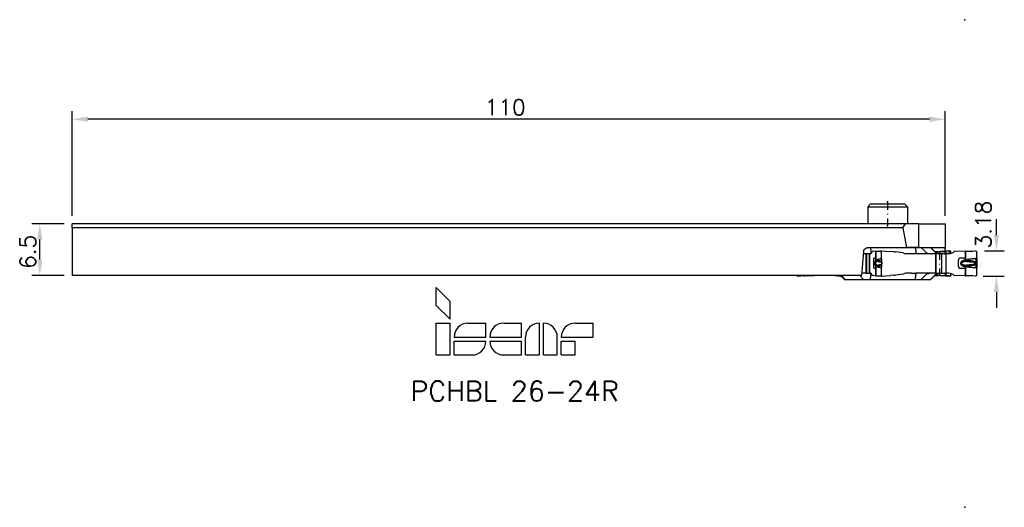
# Model space of a CAD drawing. Extents: x 9 to 133, y -60 to 1.
import ezdxf
from ezdxf.enums import TextEntityAlignment as Align

# ---------------------------------------------------------------- set-up
doc = ezdxf.new("R2010")
doc.units = 0
doc.linetypes.add('DASHDOTX2', pattern=[2, 1, -0.5, 0, -0.5])
doc.layers.get('0').update_dxf_attribs({"linetype": 'CONTINUOUS'})
doc.layers.get('DEFPOINTS').update_dxf_attribs({"linetype": 'CONTINUOUS'})
for name, color, linetype in [('1', 4, 'CONTINUOUS'), ('2', 7, 'CONTINUOUS'), ('4', 2, 'DASHDOTX2'), ('SK6', 5, 'CONTINUOUS')]:
    doc.layers.add(name, color=color, linetype=linetype)
doc.styles.get("Standard").update_dxf_attribs({"font": 'ROMANS.SHX'})
doc.dimstyles.get("Standard").update_dxf_attribs({"dimtxt": 2, "dimasz": 2, "dimexe": 1, "dimexo": 1, "dimgap": 0.5, "dimtad": 1, "dimzin": 9, "dimcen": 0, "dimclrd": 256, "dimclre": 256, "dimclrt": 256, "dimazin": 3, "dimtp": 0.1, "dimtm": 0.1, "dimtfac": 0.71, "dimtofl": 0, "dimtmove": 0, "dimatfit": 3})

# ---------------------------------------------------------------- blocks, each defined once
blk = doc.blocks.new('ISCAR')
at = {"layer": 'SK6'}
for p, q in [((-11.25, 8.5), (-9.5, 6.75)), ((-11.25, 6.25), (-11.25, 8.5)), ((-11.25, 6.25), (-9.5, 4.5)), ((-9.5, 4.5), (-9.5, 6.75)), ((-11.25, 4), (-9.5, 4)), ((-11.25, 0), (-11.25, 4)), ((-9.5, 0), (-9.5, 4)), ((-7.25, 4), (-5, 4)), ((-5, 2.25), (-5, 4)), ((-2.75, 4), (-0.5, 4)), ((-0.5, 2.25), (-0.5, 4)), ((1.75, 0), (1.75, 4)), ((2.25, 0), (2.25, 4)), ((6.25, 4), (8.5, 4)), ((8.5, 2.25), (8.5, 4)), ((-9, 2.25), (-5, 2.25)), ((-9, 1.75), (-5, 1.75)), ((-9, 0), (-9, 1.75)), ((-4.5, 2.25), (-0.5, 2.25)), ((-4.5, 1.75), (-0.5, 1.75)), ((-0.5, 0), (-0.5, 1.75)), ((0, 0), (0, 2.25)), ((4, 0), (4, 2.25)), ((4.5, 2.25), (8.5, 2.25)), ((4.5, 1.75), (6.25, 1.75)), ((4.5, 0), (4.5, 1.75)), ((6.25, 0), (6.25, 1.75)), ((-11.25, 0), (-9.5, 0)), ((-9, 0), (-6.75, 0)), ((-2.75, 0), (-0.5, 0)), ((0, 0), (1.75, 0)), ((2.25, 0), (4, 0)), ((4.5, 0), (6.25, 0))]:
    blk.add_line(p, q, dxfattribs=at)
for centre, start, end in [((-7.25, 2.25), 90, 180), ((-2.75, 2.25), 90, 180), ((1.75, 2.25), 90, 180), ((2.25, 2.25), 0, 90), ((6.25, 2.25), 90, 180), ((-6.75, 1.75), 270, 0), ((-2.75, 1.75), 180, 270)]:
    blk.add_arc(centre, 1.75, start, end, dxfattribs=at)
blk = doc.blocks.new('*U18')
at = {"layer": '2'}
blk.add_text('3.18', height=2, rotation=90, dxfattribs=at).set_placement((131.21, -27.88))
blk = doc.blocks.new('*D9')
at = {"layer": '2'}
for p, q in [((131.86, -26.2), (131.86, -24.2)), ((130.35, -28.2), (132.86, -28.2)), ((130.21, -31.38), (132.86, -31.38)), ((131.86, -33.38), (131.86, -35.38))]:
    blk.add_line(p, q, dxfattribs=at)
for points in [[(131.53, -26.2), (132.19, -26.2), (131.86, -28.2)], [(131.53, -33.38), (132.19, -33.38), (131.86, -31.38)]]:
    blk.add_solid(points, dxfattribs=at)
at = {"layer": 'DEFPOINTS', "color": 0}
for p in [(129.35, -28.2), (129.21, -31.38), (131.86, -31.38)]:
    blk.add_point(p, dxfattribs=at)
at = {"layer": '2'}
blk.add_blockref('*U18', (0, 0), dxfattribs=at)
blk = doc.blocks.new('*U17')
at = {"layer": '2'}
blk.add_text('110', height=2, dxfattribs=at).set_placement((67.42, -11.12))
blk = doc.blocks.new('*D10')
at = {"layer": '2'}
for p, q in [((15.42, -23.78), (15.42, -10.62)), ((125.42, -23.78), (125.42, -10.62)), ((123.42, -11.62), (17.42, -11.62))]:
    blk.add_line(p, q, dxfattribs=at)
for points in [[(17.42, -11.28), (17.42, -11.95), (15.42, -11.62)], [(123.42, -11.28), (123.42, -11.95), (125.42, -11.62)]]:
    blk.add_solid(points, dxfattribs=at)
at = {"layer": 'DEFPOINTS', "color": 0}
for p in [(15.42, -11.62), (15.42, -24.78), (125.42, -24.78)]:
    blk.add_point(p, dxfattribs=at)
at = {"layer": '2'}
blk.add_blockref('*U17', (0, 0), dxfattribs=at)
blk = doc.blocks.new('*U16')
at = {"layer": '2'}
blk.add_text('6.5', height=2, rotation=90, dxfattribs=at).set_placement((10.86, -30.46))
blk = doc.blocks.new('*D12')
at = {"layer": '2'}
for p, q in [((14.42, -24.78), (10.36, -24.78)), ((11.36, -29.28), (11.36, -26.78)), ((14.42, -31.28), (10.36, -31.28))]:
    blk.add_line(p, q, dxfattribs=at)
for points in [[(11.03, -26.78), (11.7, -26.78), (11.36, -24.78)], [(11.03, -29.28), (11.7, -29.28), (11.36, -31.28)]]:
    blk.add_solid(points, dxfattribs=at)
at = {"layer": 'DEFPOINTS', "color": 0}
for p in [(11.36, -24.78), (15.42, -24.78), (15.42, -31.28)]:
    blk.add_point(p, dxfattribs=at)
at = {"layer": '2'}
blk.add_blockref('*U16', (0, 0), dxfattribs=at)

msp = doc.modelspace()

# ---------------------------------------------------------------- linework, layer by layer
at = {"color": 8}
for p in [(127.903, 0.91), (127.903, -60.473)]:
    msp.add_point(p, dxfattribs=at)
at = {"layer": '1'}
for p, q in [((116.004, -22.282), (115.651, -22.635)), ((116.004, -22.282), (117.121, -22.282)), ((117.121, -22.282), (120.297, -22.282)), ((120.297, -22.282), (120.651, -22.635)), ((115.651, -22.635), (116.952, -22.635)), ((115.651, -22.635), (115.651, -24.782)), ((116.952, -22.635), (120.651, -22.635)), ((120.651, -22.635), (120.651, -24.782)), ((120.412, -24.782), (15.419, -24.782)), ((15.419, -25.282), (15.419, -24.782)), ((120.087, -25.282), (120.412, -24.782)), ((122.071, -24.782), (120.412, -24.782)), ((122.071, -24.782), (122.071, -27.782)), ((122.071, -24.782), (125.419, -24.782)), ((125.419, -24.782), (125.419, -27.891)), ((120.087, -25.282), (15.419, -25.282)), ((15.419, -25.282), (15.419, -31.282)), ((120.087, -25.282), (120.522, -27.782)), ((115.129, -28.282), (114.868, -31.282)), ((115.694, -27.782), (116.001, -27.782)), ((115.698, -27.782), (120.522, -27.782)), ((116.001, -27.782), (121.66, -27.782)), ((116.649, -28.228), (116.224, -28.276)), ((116.649, -28.228), (116.689, -28.227)), ((116.649, -28.228), (116.649, -28.557)), ((116.689, -28.227), (116.689, -28.557)), ((117.345, -28.2), (117.347, -28.2)), ((117.347, -28.2), (118.523, -28.269)), ((117.389, -28.399), (117.385, -28.316)), ((117.389, -28.557), (117.389, -28.399)), ((117.391, -28.399), (117.389, -28.399)), ((118.523, -28.269), (118.535, -28.27)), ((118.955, -28.307), (118.535, -28.27)), ((118.955, -28.307), (119.17, -28.329)), ((120.137, -28.44), (119.17, -28.329)), ((122.071, -27.782), (120.522, -27.782)), ((121.66, -27.782), (122.405, -27.782)), ((122.071, -27.782), (125.346, -27.782)), ((122.405, -27.782), (123.588, -27.782)), ((123.588, -27.782), (123.607, -27.782)), ((124.107, -28.282), (124.615, -28.282)), ((124.137, -28.312), (124.213, -28.307)), ((124.17, -28.343), (125.522, -28.276)), ((124.213, -28.307), (124.799, -28.27)), ((126.042, -28.2), (124.799, -28.27)), ((124.799, -28.27), (124.805, -28.27)), ((124.8, -28.27), (126.044, -28.2)), ((125.419, -28.235), (125.419, -27.891)), ((125.489, -28.312), (125.489, -31.22)), ((125.946, -28.228), (125.522, -28.276)), ((125.946, -28.228), (125.832, -28.556)), ((125.942, -28.227), (125.95, -28.227)), ((125.946, -28.228), (125.95, -28.227)), ((127.929, -28.228), (126.555, -28.276)), ((127.929, -28.228), (127.986, -28.227)), ((127.929, -28.228), (127.929, -28.557)), ((127.929, -28.493), (127.929, -29.26)), ((127.986, -28.227), (127.986, -28.557)), ((129.419, -28.557), (129.419, -28.399)), ((115.4, -28.557), (115.105, -28.557)), ((115.483, -28.557), (115.4, -28.557)), ((115.4, -28.557), (115.4, -31.007)), ((115.861, -28.557), (115.483, -28.557)), ((115.483, -28.557), (115.483, -31.007)), ((115.895, -28.557), (115.846, -28.557)), ((115.846, -28.557), (115.846, -31.007)), ((116.001, -28.557), (115.895, -28.557)), ((115.895, -28.557), (115.895, -31.007)), ((116.649, -28.557), (116.649, -29.127)), ((116.649, -29.127), (116.652, -29.129)), ((116.689, -28.557), (116.689, -29.196)), ((116.786, -29.352), (116.782, -29.323)), ((117.366, -29.158), (117.389, -29.157)), ((117.389, -29.157), (117.389, -28.557)), ((117.457, -29.802), (117.457, -29.712)), ((121.15, -28.557), (120.439, -28.557)), ((121.182, -28.557), (121.15, -28.557)), ((121.586, -28.557), (121.188, -28.557)), ((121.668, -28.557), (121.586, -28.557)), ((124.184, -28.557), (121.668, -28.557)), ((124.243, -28.557), (124.184, -28.557)), ((124.184, -28.557), (124.184, -31.007)), ((124.952, -28.557), (124.243, -28.557)), ((124.243, -28.557), (124.243, -31.007)), ((125.489, -28.557), (124.952, -28.557)), ((124.952, -28.557), (124.952, -31.007)), ((125.832, -28.557), (125.489, -28.557)), ((125.489, -28.557), (125.489, -31.007)), ((127.411, -29.587), (127.52, -29.67)), ((127.929, -28.557), (127.929, -29.127)), ((127.929, -29.127), (127.938, -29.129)), ((127.986, -28.557), (127.986, -29.196)), ((128.069, -29.352), (128.071, -29.323)), ((129.148, -29.664), (129.183, -29.576)), ((129.308, -29.158), (129.419, -29.157)), ((129.41, -29.802), (129.41, -29.712)), ((129.419, -29.157), (129.419, -28.557)), ((115.4, -31.007), (114.892, -31.007)), ((115.4, -31.007), (115.483, -31.007)), ((115.483, -31.007), (115.846, -31.007)), ((115.846, -31.007), (115.895, -31.007)), ((116.001, -31.007), (115.895, -31.007)), ((116.649, -30.386), (116.652, -30.384)), ((116.649, -30.386), (116.649, -31.007)), ((116.649, -31.007), (116.649, -31.335)), ((116.689, -30.317), (116.689, -31.007)), ((116.689, -31.007), (116.689, -31.336)), ((116.782, -30.19), (116.786, -30.161)), ((117.366, -30.355), (117.389, -30.356)), ((117.389, -31.007), (117.389, -30.356)), ((117.389, -31.164), (117.389, -31.007)), ((121.15, -31.007), (120.439, -31.007)), ((121.15, -31.007), (121.182, -31.007)), ((121.188, -31.007), (121.586, -31.007)), ((121.586, -31.007), (121.668, -31.007)), ((124.184, -31.007), (121.668, -31.007)), ((124.184, -31.007), (124.243, -31.007)), ((124.243, -31.007), (124.952, -31.007)), ((124.952, -31.007), (125.489, -31.007)), ((125.832, -31.007), (125.489, -31.007)), ((127.411, -29.926), (127.52, -29.843)), ((127.929, -30.248), (127.929, -31.076)), ((127.929, -30.386), (127.938, -30.384)), ((127.929, -30.386), (127.929, -31.007)), ((127.929, -31.007), (127.929, -31.335)), ((127.986, -30.317), (127.986, -31.007)), ((127.986, -31.007), (127.986, -31.336)), ((128.071, -30.19), (128.069, -30.161)), ((129.308, -30.355), (129.419, -30.356)), ((129.419, -31.007), (129.419, -30.356)), ((129.419, -31.164), (129.419, -31.007)), ((114.868, -31.282), (15.419, -31.282)), ((106.843, -31.363), (107.664, -31.293)), ((107.662, -31.336), (107.695, -31.335)), ((107.83, -31.282), (107.664, -31.293)), ((107.695, -31.335), (108.806, -31.287)), ((107.743, -31.335), (107.743, -31.336)), ((108.806, -31.287), (108.851, -31.282)), ((111.506, -31.282), (111.535, -31.293)), ((112.219, -31.363), (111.535, -31.293)), ((111.535, -31.293), (111.541, -31.295)), ((111.541, -31.295), (112.201, -31.363)), ((112.201, -31.363), (112.219, -31.363)), ((112.219, -31.363), (112.32, -31.358)), ((112.243, -31.282), (112.745, -31.782)), ((112.818, -31.782), (112.36, -31.282)), ((112.745, -31.782), (112.818, -31.782)), ((112.818, -31.782), (115.133, -31.782)), ((115.133, -31.782), (114.675, -31.282)), ((115.133, -31.782), (116.001, -31.782)), ((115.951, -31.782), (117.096, -31.782)), ((116.001, -31.782), (121.66, -31.782)), ((116.649, -31.335), (116.224, -31.287)), ((116.649, -31.335), (116.689, -31.336)), ((117.096, -31.782), (120.351, -31.782)), ((117.345, -31.363), (117.347, -31.363)), ((117.347, -31.363), (118.523, -31.294)), ((117.385, -31.248), (117.389, -31.164)), ((117.391, -31.164), (117.389, -31.164)), ((118.523, -31.294), (118.535, -31.293)), ((118.955, -31.256), (118.535, -31.293)), ((118.955, -31.256), (119.17, -31.235)), ((120.137, -31.123), (119.17, -31.235)), ((121.66, -31.782), (122.405, -31.782)), ((122.405, -31.782), (123.588, -31.782)), ((123.588, -31.782), (123.607, -31.782)), ((124.107, -31.282), (124.615, -31.282)), ((124.137, -31.251), (124.213, -31.256)), ((124.17, -31.22), (125.522, -31.287)), ((124.213, -31.256), (124.799, -31.293)), ((126.042, -31.363), (124.799, -31.293)), ((124.799, -31.293), (124.805, -31.294)), ((124.8, -31.293), (126.044, -31.363)), ((125.946, -31.335), (125.522, -31.287)), ((125.942, -31.336), (125.95, -31.336)), ((125.946, -31.335), (125.95, -31.336)), ((126.127, -31.164), (126.127, -31.123)), ((127.929, -31.335), (126.555, -31.287)), ((127.929, -31.335), (127.986, -31.336))]:
    msp.add_line(p, q, dxfattribs=at)
for points in [[(115.129, -28.282), (115.133, -28.246), (115.14, -28.212), (115.15, -28.177), (115.161, -28.144), (115.175, -28.111), (115.192, -28.08), (115.21, -28.049), (115.23, -28.019), (115.252, -27.991), (115.276, -27.964), (115.302, -27.939), (115.329, -27.915), (115.357, -27.893), (115.387, -27.873), (115.419, -27.854), (115.451, -27.838), (115.484, -27.823), (115.519, -27.811), (115.554, -27.8), (115.589, -27.792), (115.625, -27.786), (115.662, -27.783), (115.698, -27.782)], [(116.001, -27.782), (116.007, -27.835), (116.012, -27.889), (116.018, -27.943), (116.024, -27.997), (116.029, -28.051), (116.035, -28.105), (116.041, -28.159), (116.046, -28.213), (116.052, -28.267), (116.058, -28.321), (116.064, -28.372), (116.07, -28.418), (116.077, -28.457), (116.084, -28.49), (116.091, -28.517)], [(116.001, -28.557), (116.032, -28.552), (116.062, -28.538), (116.122, -28.484), (116.224, -28.276)], [(116.689, -28.227), (116.75, -28.228), (116.808, -28.228), (116.861, -28.228), (116.911, -28.227), (116.958, -28.226), (117.001, -28.225), (117.042, -28.224), (117.08, -28.222), (117.115, -28.221), (117.148, -28.219), (117.179, -28.217), (117.207, -28.215), (117.235, -28.212), (117.26, -28.21), (117.284, -28.208), (117.306, -28.205), (117.326, -28.203), (117.345, -28.2)], [(117.385, -28.316), (117.384, -28.305), (117.383, -28.294), (117.381, -28.283), (117.379, -28.273), (117.378, -28.264), (117.376, -28.255), (117.374, -28.246), (117.372, -28.239), (117.37, -28.232), (117.367, -28.225), (117.365, -28.219), (117.363, -28.214), (117.36, -28.21), (117.358, -28.206), (117.355, -28.204), (117.353, -28.202), (117.35, -28.2), (117.347, -28.2)], [(121.66, -27.782), (121.665, -27.833), (121.671, -27.885), (121.676, -27.937), (121.682, -27.989), (121.687, -28.042), (121.692, -28.094), (121.698, -28.146), (121.703, -28.198), (121.709, -28.25), (121.714, -28.302), (121.72, -28.353), (121.726, -28.399), (121.732, -28.44), (121.739, -28.475), (121.746, -28.504), (121.753, -28.527), (121.761, -28.543), (121.769, -28.553), (121.772, -28.556), (121.776, -28.557)], [(122.405, -27.782), (122.457, -27.833), (122.508, -27.885), (122.559, -27.937), (122.61, -27.989), (122.661, -28.042), (122.712, -28.094), (122.763, -28.146), (122.814, -28.198), (122.865, -28.25), (122.916, -28.302), (122.968, -28.353), (123.024, -28.399), (123.084, -28.44), (123.148, -28.475), (123.214, -28.504), (123.283, -28.527), (123.353, -28.543), (123.424, -28.553), (123.496, -28.557)], [(123.588, -27.782), (123.64, -27.833), (123.691, -27.885), (123.742, -27.937), (123.793, -27.989), (123.844, -28.042), (123.895, -28.094), (123.946, -28.146), (123.997, -28.198), (124.048, -28.25), (124.099, -28.302), (124.151, -28.353), (124.207, -28.399), (124.267, -28.44), (124.331, -28.475), (124.397, -28.504), (124.466, -28.527), (124.536, -28.543), (124.607, -28.553), (124.679, -28.557)], [(123.607, -27.782), (123.657, -27.83), (123.706, -27.88), (123.756, -27.929), (123.805, -27.979), (123.855, -28.029), (123.905, -28.078), (123.954, -28.128), (124.004, -28.177), (124.053, -28.227), (124.103, -28.276), (124.152, -28.326), (124.205, -28.372), (124.261, -28.414), (124.32, -28.451), (124.383, -28.483), (124.448, -28.509), (124.515, -28.53), (124.583, -28.545), (124.652, -28.554), (124.722, -28.557)], [(125.298, -28.557), (125.329, -28.552), (125.36, -28.538), (125.419, -28.484), (125.522, -28.276)], [(125.419, -27.891), (125.384, -27.81), (125.346, -27.782)], [(125.859, -28.225), (125.861, -28.224), (125.866, -28.222), (125.874, -28.221), (125.885, -28.219), (125.898, -28.217), (125.913, -28.215), (125.93, -28.212), (125.949, -28.21), (125.97, -28.208), (125.992, -28.205), (126.016, -28.203), (126.042, -28.2)], [(126.12, -28.316), (126.117, -28.305), (126.115, -28.294), (126.112, -28.283), (126.109, -28.273), (126.106, -28.264), (126.102, -28.255), (126.098, -28.247), (126.094, -28.239), (126.09, -28.232), (126.086, -28.226), (126.081, -28.22), (126.076, -28.215), (126.072, -28.21), (126.067, -28.207), (126.062, -28.204), (126.057, -28.202), (126.052, -28.2), (126.047, -28.2), (126.042, -28.2)], [(116.649, -29.127), (116.635, -29.127), (116.622, -29.127), (116.609, -29.127), (116.596, -29.127), (116.582, -29.127), (116.569, -29.127), (116.556, -29.127), (116.542, -29.126), (116.529, -29.126), (116.516, -29.126), (116.503, -29.125), (116.489, -29.126), (116.476, -29.126), (116.462, -29.127), (116.449, -29.126), (116.435, -29.124), (116.428, -29.126), (116.422, -29.13), (116.418, -29.135), (116.413, -29.147), (116.411, -29.154), (116.403, -29.189), (116.396, -29.227), (116.391, -29.269), (116.387, -29.312), (116.384, -29.357), (116.381, -29.401), (116.379, -29.446), (116.377, -29.492), (116.376, -29.537), (116.375, -29.583), (116.374, -29.628), (116.373, -29.674), (116.373, -29.72), (116.373, -29.766), (116.373, -29.811), (116.373, -29.857), (116.374, -29.902), (116.375, -29.948), (116.376, -29.993), (116.378, -30.038), (116.38, -30.084), (116.382, -30.129), (116.385, -30.173), (116.389, -30.217), (116.393, -30.26), (116.398, -30.3), (116.405, -30.337), (116.415, -30.37), (116.42, -30.38), (116.427, -30.387), (116.434, -30.388), (116.441, -30.388), (116.456, -30.387), (116.47, -30.386), (116.484, -30.387), (116.498, -30.388), (116.511, -30.388), (116.525, -30.387), (116.539, -30.387), (116.553, -30.387), (116.566, -30.386), (116.58, -30.386), (116.594, -30.386), (116.608, -30.386), (116.621, -30.386), (116.635, -30.386), (116.649, -30.386)], [(116.692, -29.352), (116.683, -29.361), (116.673, -29.369), (116.664, -29.378), (116.655, -29.388), (116.646, -29.398), (116.637, -29.41), (116.628, -29.422), (116.619, -29.435), (116.61, -29.45), (116.602, -29.466), (116.593, -29.484), (116.585, -29.504), (116.577, -29.527), (116.569, -29.554), (116.561, -29.587)], [(116.814, -29.518), (116.79, -29.535), (116.765, -29.554), (116.739, -29.573), (116.712, -29.594), (116.685, -29.618), (116.661, -29.643), (116.641, -29.67)], [(116.689, -29.196), (116.691, -29.203), (116.694, -29.21), (116.698, -29.217), (116.701, -29.224), (116.704, -29.231), (116.707, -29.238), (116.71, -29.245), (116.714, -29.252), (116.717, -29.258), (116.721, -29.265), (116.724, -29.271), (116.728, -29.278), (116.732, -29.284), (116.736, -29.291), (116.74, -29.297), (116.744, -29.302), (116.749, -29.308), (116.754, -29.313), (116.759, -29.317), (116.764, -29.32), (116.77, -29.323), (116.776, -29.324), (116.782, -29.323)], [(117.366, -29.158), (117.348, -29.168), (117.326, -29.178), (117.301, -29.186), (117.274, -29.193), (117.245, -29.2), (117.213, -29.208), (117.179, -29.217), (117.142, -29.226), (117.102, -29.236), (117.059, -29.248), (117.012, -29.26), (116.961, -29.274), (116.906, -29.289), (116.846, -29.305), (116.782, -29.323)], [(117.399, -29.576), (117.375, -29.55), (117.35, -29.529), (117.323, -29.513), (117.295, -29.499), (117.265, -29.487), (117.233, -29.476), (117.199, -29.466), (117.162, -29.455), (117.122, -29.445), (117.079, -29.434), (117.031, -29.422), (116.979, -29.409), (116.922, -29.394), (116.858, -29.375), (116.786, -29.352)], [(116.786, -29.352), (116.788, -29.447), (116.814, -29.518)], [(117.414, -29.664), (117.389, -29.646), (117.356, -29.63), (117.313, -29.617), (117.26, -29.605), (117.2, -29.594), (117.133, -29.582), (117.064, -29.571), (116.996, -29.558), (116.93, -29.545), (116.869, -29.531), (116.814, -29.518)], [(127.929, -29.127), (127.886, -29.127), (127.843, -29.127), (127.8, -29.127), (127.757, -29.127), (127.714, -29.127), (127.671, -29.127), (127.628, -29.127), (127.585, -29.126), (127.542, -29.126), (127.499, -29.126), (127.456, -29.125), (127.413, -29.126), (127.369, -29.126), (127.325, -29.127), (127.281, -29.126), (127.238, -29.124), (127.197, -29.13), (127.177, -29.14), (127.16, -29.154), (127.132, -29.189), (127.112, -29.227), (127.096, -29.269), (127.082, -29.312), (127.071, -29.357), (127.063, -29.401), (127.056, -29.446), (127.05, -29.492), (127.045, -29.537), (127.042, -29.583), (127.039, -29.628), (127.037, -29.674), (127.036, -29.72), (127.036, -29.766), (127.037, -29.811), (127.038, -29.857), (127.04, -29.902), (127.043, -29.948), (127.047, -29.993), (127.052, -30.038), (127.058, -30.084), (127.066, -30.129), (127.075, -30.173), (127.087, -30.217), (127.101, -30.26), (127.119, -30.3), (127.141, -30.337), (127.172, -30.37), (127.192, -30.381), (127.213, -30.387), (127.257, -30.388), (127.304, -30.387), (127.35, -30.386), (127.395, -30.387), (127.44, -30.388), (127.484, -30.388), (127.528, -30.387), (127.573, -30.387), (127.617, -30.387), (127.662, -30.386), (127.707, -30.386), (127.751, -30.386), (127.796, -30.386), (127.84, -30.386), (127.884, -30.386), (127.929, -30.386)], [(127.411, -29.587), (127.404, -29.596), (127.398, -29.605), (127.391, -29.615), (127.385, -29.625), (127.378, -29.635), (127.372, -29.647), (127.366, -29.659), (127.359, -29.674), (127.353, -29.689), (127.348, -29.705), (127.344, -29.729), (127.342, -29.758), (127.344, -29.787), (127.348, -29.808), (127.353, -29.822), (127.357, -29.835), (127.362, -29.846), (127.367, -29.856), (127.371, -29.865), (127.376, -29.874), (127.381, -29.883), (127.386, -29.891), (127.391, -29.898), (127.396, -29.906), (127.401, -29.913), (127.406, -29.92), (127.411, -29.926)], [(127.92, -29.352), (127.885, -29.361), (127.851, -29.369), (127.816, -29.378), (127.782, -29.388), (127.748, -29.398), (127.713, -29.41), (127.679, -29.422), (127.645, -29.435), (127.611, -29.45), (127.577, -29.466), (127.543, -29.484), (127.509, -29.504), (127.476, -29.527), (127.443, -29.554), (127.411, -29.587)], [(127.52, -29.67), (127.513, -29.675), (127.506, -29.681), (127.5, -29.686), (127.495, -29.691), (127.489, -29.697), (127.485, -29.702), (127.48, -29.708), (127.477, -29.714), (127.473, -29.719), (127.47, -29.725), (127.468, -29.731), (127.466, -29.736), (127.465, -29.742), (127.464, -29.748), (127.463, -29.754), (127.463, -29.759), (127.464, -29.765), (127.465, -29.771), (127.466, -29.777), (127.468, -29.782), (127.471, -29.788), (127.473, -29.794), (127.477, -29.799), (127.481, -29.805), (127.485, -29.811), (127.49, -29.816), (127.495, -29.822), (127.5, -29.827), (127.506, -29.832), (127.513, -29.838), (127.52, -29.843)], [(127.966, -29.518), (127.891, -29.535), (127.818, -29.554), (127.747, -29.573), (127.68, -29.594), (127.618, -29.618), (127.564, -29.643), (127.52, -29.67)], [(129.148, -29.664), (129.05, -29.646), (128.933, -29.63), (128.804, -29.617), (128.668, -29.605), (128.533, -29.594), (128.403, -29.582), (128.284, -29.571), (128.181, -29.558), (128.094, -29.545), (128.023, -29.531), (127.966, -29.518)], [(127.986, -29.196), (127.988, -29.203), (127.991, -29.21), (127.993, -29.217), (127.996, -29.224), (127.999, -29.231), (128.001, -29.238), (128.004, -29.245), (128.007, -29.252), (128.01, -29.258), (128.013, -29.265), (128.016, -29.271), (128.019, -29.278), (128.023, -29.284), (128.026, -29.291), (128.03, -29.297), (128.034, -29.302), (128.039, -29.308), (128.043, -29.313), (128.048, -29.317), (128.054, -29.32), (128.059, -29.323), (128.065, -29.324), (128.071, -29.323)], [(129.183, -29.576), (129.109, -29.55), (129.036, -29.529), (128.962, -29.513), (128.888, -29.499), (128.813, -29.487), (128.738, -29.476), (128.663, -29.466), (128.588, -29.455), (128.513, -29.445), (128.438, -29.434), (128.362, -29.422), (128.287, -29.409), (128.212, -29.394), (128.139, -29.375), (128.069, -29.352)], [(129.308, -29.158), (129.223, -29.168), (129.138, -29.178), (129.053, -29.186), (128.967, -29.193), (128.882, -29.2), (128.796, -29.208), (128.711, -29.217), (128.626, -29.226), (128.541, -29.236), (128.458, -29.248), (128.376, -29.26), (128.295, -29.274), (128.217, -29.289), (128.142, -29.305), (128.071, -29.323)], [(129.148, -29.849), (129.162, -29.846), (129.175, -29.843), (129.189, -29.84), (129.202, -29.837), (129.216, -29.834), (129.229, -29.831), (129.243, -29.828), (129.256, -29.825), (129.27, -29.821), (129.283, -29.818), (129.296, -29.814), (129.308, -29.81), (129.319, -29.806), (129.331, -29.802), (129.343, -29.798), (129.354, -29.792), (129.365, -29.786), (129.374, -29.779), (129.382, -29.771), (129.386, -29.761), (129.387, -29.756), (129.386, -29.751), (129.384, -29.746), (129.381, -29.741), (129.371, -29.732), (129.359, -29.724), (129.346, -29.717), (129.333, -29.711), (129.32, -29.707), (129.306, -29.702), (129.292, -29.698), (129.277, -29.694), (129.263, -29.69), (129.249, -29.687), (129.235, -29.683), (129.22, -29.68), (129.206, -29.677), (129.192, -29.673), (129.177, -29.67), (129.163, -29.667), (129.148, -29.664)], [(116.224, -31.287), (116.122, -31.079), (116.001, -31.007)], [(116.561, -29.926), (116.569, -29.959), (116.577, -29.986), (116.585, -30.009), (116.593, -30.03), (116.602, -30.048), (116.61, -30.064), (116.619, -30.078), (116.628, -30.091), (116.637, -30.104), (116.646, -30.115), (116.655, -30.125), (116.664, -30.135), (116.673, -30.144), (116.683, -30.153), (116.692, -30.161)], [(116.641, -29.843), (116.65, -29.856), (116.66, -29.869), (116.67, -29.881), (116.682, -29.892), (116.694, -29.903), (116.706, -29.914), (116.719, -29.925), (116.731, -29.934), (116.744, -29.944), (116.756, -29.953), (116.768, -29.962), (116.78, -29.971), (116.792, -29.979), (116.803, -29.987), (116.814, -29.995)], [(116.689, -30.317), (116.691, -30.31), (116.694, -30.303), (116.698, -30.296), (116.701, -30.289), (116.704, -30.282), (116.707, -30.275), (116.71, -30.268), (116.714, -30.262), (116.717, -30.255), (116.721, -30.248), (116.724, -30.242), (116.728, -30.235), (116.732, -30.229), (116.736, -30.223), (116.74, -30.217), (116.744, -30.211), (116.749, -30.205), (116.754, -30.2), (116.759, -30.196), (116.764, -30.193), (116.77, -30.191), (116.776, -30.19), (116.782, -30.19)], [(117.366, -30.355), (117.348, -30.345), (117.326, -30.335), (117.301, -30.327), (117.274, -30.32), (117.245, -30.313), (117.213, -30.305), (117.179, -30.296), (117.142, -30.287), (117.102, -30.277), (117.059, -30.265), (117.012, -30.253), (116.961, -30.239), (116.906, -30.224), (116.846, -30.208), (116.782, -30.19)], [(116.814, -29.996), (116.798, -30.027), (116.784, -30.111), (116.786, -30.161)], [(116.786, -30.161), (116.849, -30.14), (116.906, -30.124), (116.959, -30.109), (117.006, -30.097), (117.05, -30.086), (117.09, -30.076), (117.128, -30.067), (117.163, -30.057), (117.195, -30.048), (117.226, -30.039), (117.254, -30.03), (117.281, -30.02), (117.307, -30.009), (117.331, -29.996), (117.354, -29.981), (117.376, -29.963), (117.397, -29.94), (117.417, -29.911), (117.435, -29.875)], [(116.814, -29.995), (116.854, -29.985), (116.897, -29.975), (116.943, -29.965), (116.991, -29.956), (117.041, -29.946), (117.092, -29.938), (117.142, -29.929), (117.191, -29.921), (117.237, -29.913), (117.279, -29.904), (117.316, -29.895), (117.348, -29.886), (117.375, -29.875), (117.397, -29.862), (117.414, -29.849)], [(121.66, -31.782), (121.665, -31.73), (121.671, -31.678), (121.676, -31.626), (121.682, -31.574), (121.687, -31.522), (121.692, -31.469), (121.698, -31.417), (121.703, -31.365), (121.709, -31.313), (121.714, -31.261), (121.72, -31.21), (121.726, -31.164), (121.732, -31.123), (121.739, -31.088), (121.746, -31.059), (121.753, -31.036), (121.761, -31.02), (121.769, -31.01), (121.772, -31.008), (121.776, -31.007)], [(122.405, -31.782), (122.457, -31.73), (122.508, -31.678), (122.559, -31.626), (122.61, -31.574), (122.661, -31.522), (122.712, -31.469), (122.763, -31.417), (122.814, -31.365), (122.865, -31.313), (122.916, -31.261), (122.968, -31.21), (123.024, -31.164), (123.084, -31.123), (123.148, -31.088), (123.214, -31.059), (123.283, -31.036), (123.353, -31.02), (123.424, -31.01), (123.496, -31.007)], [(123.588, -31.782), (123.64, -31.73), (123.691, -31.678), (123.742, -31.626), (123.793, -31.574), (123.844, -31.522), (123.895, -31.469), (123.946, -31.417), (123.997, -31.365), (124.048, -31.313), (124.099, -31.261), (124.151, -31.21), (124.207, -31.164), (124.267, -31.123), (124.331, -31.088), (124.397, -31.059), (124.466, -31.036), (124.536, -31.02), (124.607, -31.01), (124.679, -31.007)], [(123.607, -31.782), (123.657, -31.733), (123.706, -31.683), (123.756, -31.634), (123.805, -31.584), (123.855, -31.535), (123.905, -31.485), (123.954, -31.435), (124.004, -31.386), (124.053, -31.336), (124.103, -31.287), (124.152, -31.237), (124.205, -31.191), (124.261, -31.149), (124.32, -31.112), (124.383, -31.08), (124.448, -31.054), (124.515, -31.033), (124.583, -31.018), (124.652, -31.01), (124.722, -31.007)], [(125.522, -31.287), (125.419, -31.079), (125.298, -31.007)], [(127.411, -29.926), (127.443, -29.959), (127.476, -29.986), (127.509, -30.009), (127.543, -30.03), (127.577, -30.048), (127.611, -30.064), (127.645, -30.078), (127.679, -30.091), (127.713, -30.104), (127.748, -30.115), (127.782, -30.125), (127.816, -30.135), (127.851, -30.144), (127.885, -30.153), (127.92, -30.161)], [(127.52, -29.843), (127.539, -29.856), (127.56, -29.869), (127.584, -29.881), (127.61, -29.892), (127.637, -29.903), (127.667, -29.914), (127.697, -29.925), (127.729, -29.934), (127.761, -29.944), (127.794, -29.953), (127.828, -29.962), (127.862, -29.971), (127.896, -29.979), (127.931, -29.987), (127.966, -29.995)], [(127.966, -29.995), (128.007, -29.985), (128.054, -29.975), (128.11, -29.965), (128.174, -29.956), (128.248, -29.946), (128.33, -29.938), (128.42, -29.929), (128.515, -29.921), (128.614, -29.913), (128.714, -29.904), (128.813, -29.895), (128.908, -29.886), (128.997, -29.875), (129.078, -29.862), (129.148, -29.849)], [(127.986, -30.317), (127.988, -30.31), (127.991, -30.303), (127.993, -30.296), (127.996, -30.289), (127.999, -30.282), (128.001, -30.275), (128.004, -30.268), (128.007, -30.262), (128.01, -30.255), (128.013, -30.248), (128.016, -30.242), (128.019, -30.235), (128.023, -30.229), (128.026, -30.223), (128.03, -30.217), (128.034, -30.211), (128.039, -30.205), (128.043, -30.2), (128.048, -30.196), (128.054, -30.193), (128.059, -30.191), (128.065, -30.19), (128.071, -30.19)], [(128.069, -30.161), (128.13, -30.14), (128.194, -30.124), (128.259, -30.109), (128.325, -30.097), (128.391, -30.086), (128.457, -30.076), (128.523, -30.067), (128.589, -30.057), (128.655, -30.048), (128.721, -30.039), (128.787, -30.03), (128.852, -30.02), (128.918, -30.009), (128.983, -29.996), (129.047, -29.981), (129.112, -29.963), (129.177, -29.94), (129.244, -29.911), (129.316, -29.875)], [(129.308, -30.355), (129.223, -30.345), (129.138, -30.335), (129.053, -30.327), (128.967, -30.32), (128.882, -30.313), (128.796, -30.305), (128.711, -30.296), (128.626, -30.287), (128.541, -30.277), (128.458, -30.265), (128.376, -30.253), (128.295, -30.239), (128.217, -30.224), (128.142, -30.208), (128.071, -30.19)], [(107.662, -31.336), (107.646, -31.335), (107.624, -31.335), (107.595, -31.335), (107.562, -31.336), (107.524, -31.337), (107.483, -31.338), (107.439, -31.339), (107.393, -31.341), (107.344, -31.343), (107.294, -31.344), (107.242, -31.346), (107.188, -31.349), (107.133, -31.351), (107.077, -31.353), (107.02, -31.355), (106.962, -31.358), (106.904, -31.361), (106.843, -31.363)], [(116.001, -31.782), (116.007, -31.728), (116.012, -31.674), (116.018, -31.62), (116.024, -31.566), (116.029, -31.512), (116.035, -31.458), (116.041, -31.404), (116.046, -31.35), (116.052, -31.296), (116.058, -31.242), (116.064, -31.191), (116.07, -31.146), (116.077, -31.106), (116.084, -31.073), (116.091, -31.046)], [(116.689, -31.336), (116.75, -31.335), (116.808, -31.335), (116.861, -31.335), (116.911, -31.336), (116.958, -31.337), (117.001, -31.338), (117.042, -31.339), (117.08, -31.341), (117.115, -31.343), (117.148, -31.344), (117.179, -31.346), (117.207, -31.349), (117.235, -31.351), (117.26, -31.353), (117.284, -31.355), (117.306, -31.358), (117.326, -31.361), (117.345, -31.363)], [(117.385, -31.247), (117.384, -31.259), (117.383, -31.269), (117.381, -31.28), (117.379, -31.29), (117.378, -31.299), (117.376, -31.308), (117.374, -31.317), (117.372, -31.324), (117.37, -31.332), (117.367, -31.338), (117.365, -31.344), (117.363, -31.349), (117.36, -31.353), (117.358, -31.357), (117.355, -31.359), (117.353, -31.362), (117.35, -31.363), (117.347, -31.363)], [(125.859, -31.338), (125.861, -31.339), (125.866, -31.341), (125.874, -31.342), (125.885, -31.344), (125.898, -31.346), (125.913, -31.348), (125.93, -31.351), (125.949, -31.353), (125.97, -31.355), (125.992, -31.358), (126.016, -31.361), (126.042, -31.363)], [(126.12, -31.247), (126.117, -31.258), (126.115, -31.269), (126.112, -31.28), (126.109, -31.29), (126.106, -31.299), (126.102, -31.308), (126.098, -31.316), (126.094, -31.324), (126.09, -31.331), (126.086, -31.337), (126.081, -31.343), (126.076, -31.348), (126.072, -31.353), (126.067, -31.356), (126.062, -31.359), (126.057, -31.361), (126.052, -31.363), (126.047, -31.363), (126.042, -31.363)]]:
    msp.add_lwpolyline(points, dxfattribs=at)
for centre, radius, start, end in [((120.45, -28.084), 0.473, 228.71089, 268.65134), ((125.837, -27.494), 1.062, 269.75242, 312.57899), ((125.905, -27.865), 0.364, 262.81696, 275.86582), ((125.671, -28.397), 0.456, 354.17189, 10.3033), ((127.903, 0.91), 29.138, 270.16335, 272.57151), ((129.219, -28.4), 0.201, 24.92536, 92.40787), ((129.22, -28.399), 0.198, 359.98788, 24.73907), ((117.444, -29.756), 0.899, 169.10857, 190.89627), ((116.741, -29.493), 0.203, 207.44733, 240.35034), ((116.762, -29.756), 0.148, 144.38799, 215.65893), ((116.425, -29.294), 0.281, 20.31948, 35.91857), ((113.806, -29.754), 2.914, 7.92928, 12.38761), ((116.736, -28.862), 0.492, 264.86758, 275.83448), ((116.95, -29.289), 0.265, 193.72278, 239.2542), ((114.93, -29.756), 2.508, 2.6937, 13.80629), ((114.827, -29.756), 2.631, 0.96239, 13.14862), ((117.609, -29.586), 0.211, 177.3309, 201.83389), ((117.164, -29.756), 0.296, 23.41249, 37.48007), ((117.336, -29.757), 0.12, 310.06739, 49.93453), ((117.216, -29.757), 0.218, 334.94677, 25.05325), ((117.196, -29.75), 0.264, 8.48684, 25.12975), ((133.696, -29.707), 5.787, 174.26661, 176.48265), ((127.996, -28.092), 1.263, 266.55291, 273.33928), ((131.175, -28.529), 3.357, 194.19342, 197.12311), ((127.88, -29.219), 0.108, 12.27374, 57.0792), ((127.74, -29.264), 0.34, 311.7912, 345.02007), ((128.056, -29.757), 1.096, 355.17863, 4.82138), ((128.729, -30.71), 1.222, 61.30057, 68.16521), ((107.684, -29.749), 21.632, 0.29382, 1.56685), ((129.22, -29.862), 0.242, 38.43324, 66.85073), ((148.487, -29.751), 19.077, 178.21529, 179.88039), ((116.741, -30.02), 0.203, 119.73807, 152.51823), ((113.806, -29.759), 2.913, 347.61245, 352.07112), ((116.425, -30.219), 0.281, 324.0842, 339.67995), ((116.95, -30.224), 0.265, 120.74466, 166.27676), ((116.736, -30.651), 0.492, 84.16604, 95.13301), ((114.93, -29.757), 2.508, 346.19371, 357.30627), ((114.826, -29.757), 2.631, 346.85233, 359.03764), ((117.197, -29.763), 0.263, 334.95275, 351.53604), ((120.45, -31.479), 0.473, 91.34866, 131.2891), ((125.837, -32.069), 1.062, 47.42101, 90.24757), ((131.171, -30.984), 3.354, 162.8632, 165.7959), ((127.996, -31.421), 1.263, 86.66126, 93.44727), ((133.698, -29.806), 5.789, 183.51796, 185.73346), ((127.88, -30.294), 0.108, 302.92618, 347.72523), ((127.74, -30.249), 0.34, 15.0028, 48.23398), ((107.684, -29.764), 21.632, 358.43314, 359.70618), ((129.222, -29.654), 0.239, 293.22808, 321.79196), ((148.49, -29.762), 19.08, 180.1196, 181.78458), ((106.84, -31.196), 0.168, 210.75087, 271.02524), ((107.616, -30.645), 0.65, 258.45559, 274.19661), ((125.905, -31.698), 0.364, 84.13418, 97.18303), ((125.67, -31.166), 0.457, 349.70842, 0.18622), ((127.903, -60.473), 29.138, 87.42849, 89.83664), ((129.219, -31.163), 0.201, 267.59214, 335.07463), ((129.22, -31.165), 0.199, 335.28751, 0.02411)]:
    msp.add_arc(centre, radius, start, end, dxfattribs=at)
for p in [(118.151, -22.032), (118.151, -25.032), (124.683, -28.312), (125.489, -28.312), (127.929, -28.493), (127.929, -29.26), (127.929, -30.248), (107.743, -31.335), (107.743, -31.336), (124.683, -31.252), (125.489, -31.252), (127.929, -31.076)]:
    msp.add_point(p, dxfattribs=at)
at = {"layer": '4'}
for p, q in [((118.151, -22.032), (118.151, -25.032)), ((124.683, -28.312), (124.683, -31.252))]:
    msp.add_line(p, q, dxfattribs=at)

# ---------------------------------------------------------------- block references
at = {"layer": 'SK6'}
msp.add_blockref('ISCAR', (72.549, -41.298), dxfattribs=at)

# ---------------------------------------------------------------- texts
msp.add_text('PCHBL 26-24R', height=2.5, dxfattribs=at).set_placement((71.173, -45.839), align=Align.MIDDLE_CENTER)

# ---------------------------------------------------------------- dimensions: what is measured, and where the dimension line sits
at = {"layer": '2'}
dim = msp.add_linear_dim(base=(15.419, -11.618), p1=(125.419, -24.782), p2=(15.419, -24.782), dimstyle='Standard', dxfattribs=at)
dim.commit()
dim.dimension.update_dxf_attribs({"geometry": '*D10', "text_midpoint": (70.419, -10.118)})
dim = msp.add_linear_dim(base=(131.86, -31.379), p1=(129.353, -28.199), p2=(129.21, -31.379), angle=90, dimstyle='Standard', dxfattribs=at)
dim.commit()
dim.dimension.update_dxf_attribs({"geometry": '*D9', "text_midpoint": (130.206, -24.544), "dimtype": 128})
dim = msp.add_linear_dim(base=(11.365, -24.782), p1=(15.419, -31.282), p2=(15.419, -24.782), angle=90, dimstyle='Standard', dxfattribs=at)
dim.commit()
dim.dimension.update_dxf_attribs({"geometry": '*D12', "text_midpoint": (9.865, -28.032)})

doc.saveas('drawing.dxf')
